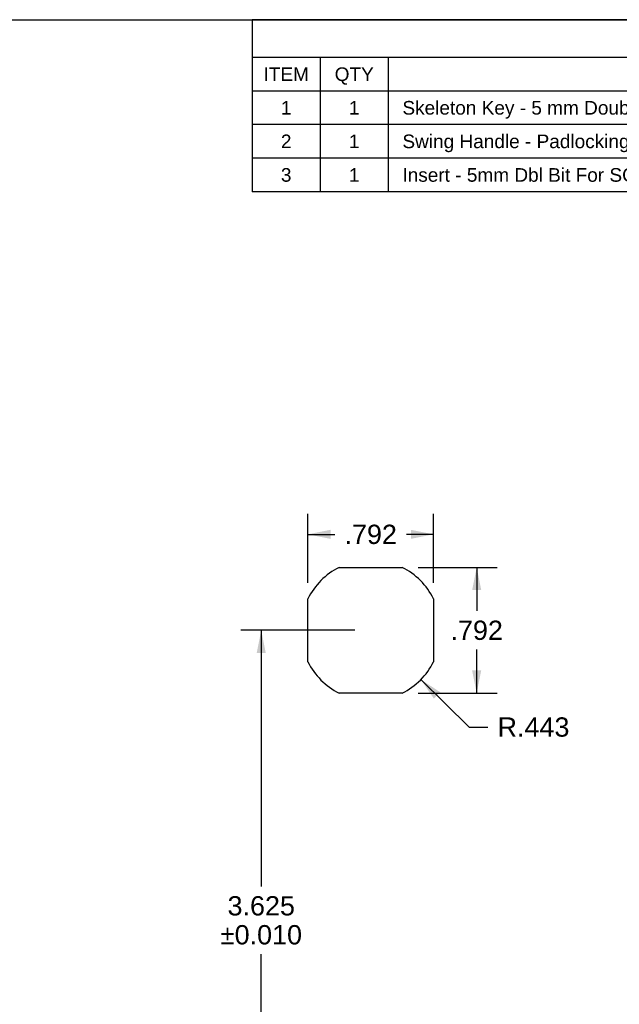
# Model space of a CAD drawing. Header units: inches. Extents: x 0 to 15.7, y 0 to 12.1.
# Tile 10 of 13: x 7.9 to 11.6, y 5.9 to 12.1. Entities that reach past the tile are written whole.
import ezdxf

# ---------------------------------------------------------------- set-up
doc = ezdxf.new("R2010")
doc.units = ezdxf.units.IN
doc.header["$LTSCALE"] = 0.864286
doc.header["$MEASUREMENT"] = 0
doc.layers.get('0').update_dxf_attribs({"linetype": 'CONTINUOUS'})
doc.styles.get("Standard").update_dxf_attribs({"font": 'arial.ttf'})
doc.dimstyles.new('DIMSTYLE_1', dxfattribs={"dimtxt": 0.121429, "dimasz": 0.142857, "dimexe": 0.09, "dimexo": 0.07, "dimgap": 0.0425, "dimtad": 0, "dimtih": 1, "dimtoh": 1, "dimdec": 3, "dimzin": 4, "dimdsep": 46, "dimtxsty": 'Standard', "dimblk": '_FILLED', "dimblk1": '_FILLED', "dimblk2": '_FILLED', "dimcen": 0.09, "dimadec": 3, "dimazin": 1, "dimtfac": 1, "dimtdec": 3, "dimtofl": 0, "dimtmove": 0, "dimatfit": 3, "dimldrblk": '_FILLED', "dimfxl": 0, "dimtolj": 1, "dimtzin": 4, "dimarcsym": 0})
doc.dimstyles.new('DIMSTYLE_2', dxfattribs={"dimtxt": 0.121429, "dimasz": 0.142857, "dimexe": 0.09, "dimexo": 0.07, "dimgap": 0.09, "dimtad": 0, "dimtih": 1, "dimtoh": 1, "dimdec": 3, "dimzin": 4, "dimdsep": 46, "dimtxsty": 'Standard', "dimblk": '_FILLED', "dimblk1": '_FILLED', "dimblk2": '_FILLED', "dimcen": 0.09, "dimadec": 3, "dimazin": 1, "dimtfac": 1, "dimtdec": 3, "dimtofl": 0, "dimtmove": 0, "dimatfit": 3, "dimldrblk": '_FILLED', "dimfxl": 0, "dimtolj": 1, "dimtzin": 4, "dimarcsym": 0})

# ---------------------------------------------------------------- blocks, each defined once
blk = doc.blocks.new('_FILLED')
at = {"color": 0, "linetype": 'ByBlock'}
blk.add_solid([(0, 0), (-1, 0.2), (-1, -0.2)], dxfattribs=at)
blk = doc.blocks.new('*D1')
at = {"color": 2, "linetype": 'Continuous'}
for p, q in [((9.6721, 8.5957), (9.6721, 9.03)), ((10.4641, 8.5957), (10.4641, 9.03)), ((9.6721, 8.9014), (9.8424, 8.9014)), ((10.4641, 8.9014), (10.2938, 8.9014))]:
    blk.add_line(p, q, dxfattribs=at)
at = {"color": 2, "linetype": 'Continuous', "xscale": 0.1428571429, "yscale": 0.1428571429, "zscale": 0.1428571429, "rotation": 180}
blk.add_blockref('_FILLED', (9.6721, 8.9014), dxfattribs=at)
at = {"color": 2, "linetype": 'Continuous', "xscale": 0.1428571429, "yscale": 0.1428571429, "zscale": 0.1428571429}
blk.add_blockref('_FILLED', (10.4641, 8.9014), dxfattribs=at)
at = {"color": 2, "linetype": 'Continuous', "insert": (10.0681, 8.9621), "char_height": 0.12143, "width": 0.329979, "attachment_point": 2, "line_spacing_factor": 0.9}
blk.add_mtext('.792', dxfattribs=at)
blk = doc.blocks.new('*D2')
at = {"color": 2, "linetype": 'Continuous'}
for p, q in [((10.3667, 8.6931), (10.8643, 8.6931)), ((10.7357, 8.6931), (10.7357, 8.4186)), ((10.7357, 7.9011), (10.7357, 8.1757)), ((10.3667, 7.9011), (10.8643, 7.9011))]:
    blk.add_line(p, q, dxfattribs=at)
at = {"color": 2, "linetype": 'Continuous', "xscale": 0.1428571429, "yscale": 0.1428571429, "zscale": 0.1428571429}
for p, rotation in [((10.7357, 8.6931), 90), ((10.7357, 7.9011), 270)]:
    blk.add_blockref('_FILLED', p, dxfattribs=dict(at, rotation=rotation))
at = {"color": 2, "linetype": 'Continuous', "insert": (10.7357, 8.3579), "char_height": 0.12143, "width": 0.329979, "attachment_point": 2, "line_spacing_factor": 0.9}
blk.add_mtext('.792', dxfattribs=at)
blk = doc.blocks.new('*D3')
at = {"color": 2, "linetype": 'Continuous'}
for p, q in [((10.3842, 7.9868), (10.6887, 7.6878)), ((10.6887, 7.6878), (10.8066, 7.6878))]:
    blk.add_line(p, q, dxfattribs=at)
at = {"color": 2, "linetype": 'Continuous', "xscale": 0.1428571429, "yscale": 0.1428571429, "zscale": 0.1428571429, "rotation": 135.5245313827}
blk.add_blockref('_FILLED', (10.3842, 7.9868), dxfattribs=at)
at = {"color": 2, "linetype": 'Continuous', "insert": (10.8673, 7.7485), "char_height": 0.12143, "width": 0.45231, "attachment_point": 1, "line_spacing_factor": 0.9}
blk.add_mtext('R.443', dxfattribs=at)
blk = doc.blocks.new('*D5')
at = {"color": 2, "linetype": 'Continuous'}
for p, q in [((9.9681, 8.2971), (9.2501, 8.2971)), ((9.3787, 8.2971), (9.3787, 6.6831)), ((9.3787, 4.6721), (9.3787, 6.2581)), ((9.9681, 4.6721), (9.2501, 4.6721))]:
    blk.add_line(p, q, dxfattribs=at)
at = {"color": 2, "linetype": 'Continuous', "xscale": 0.1428571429, "yscale": 0.1428571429, "zscale": 0.1428571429}
for p, rotation in [((9.3787, 8.2971), 90), ((9.3787, 4.6721), 270)]:
    blk.add_blockref('_FILLED', p, dxfattribs=dict(at, rotation=rotation))
at = {"color": 2, "linetype": 'Continuous', "insert": (9.3787, 6.6224), "char_height": 0.121429, "width": 0.56599, "attachment_point": 2, "line_spacing_factor": 0.9}
blk.add_mtext('3.625\\P\\fgdt;{\\fgdt;`}\\fArial;0.010', dxfattribs=at)

msp = doc.modelspace()

# ---------------------------------------------------------------- linework, layer by layer
at = {"color": 7, "linetype": 'Continuous'}
msp.add_line((0, 12.1429), (15.7143, 12.1429), dxfattribs=at)
at = {"color": 2, "linetype": 'Continuous'}
for p, q in [((15.7143, 12.1429), (9.3214, 12.1429)), ((9.3214, 12.1429), (9.3214, 11.0594)), ((15.7143, 11.9057), (9.3214, 11.9057)), ((9.75, 11.9057), (9.75, 11.0594)), ((10.1786, 11.9057), (10.1786, 11.0594)), ((15.7143, 11.6936), (9.3214, 11.6936)), ((15.7143, 11.4822), (9.3214, 11.4822)), ((15.7143, 11.2708), (9.3214, 11.2708)), ((15.7143, 11.0594), (9.3214, 11.0594))]:
    msp.add_line(p, q, dxfattribs=at)
at = {"color": 3, "linetype": 'Continuous'}
for p, q in [((9.8695, 8.6931), (10.2667, 8.6931)), ((9.6721, 8.0986), (9.6721, 8.4957)), ((10.4641, 8.4957), (10.4641, 8.0986)), ((10.2667, 7.9011), (9.8695, 7.9011))]:
    msp.add_line(p, q, dxfattribs=at)
for start, end in [(116.63185, 153.36815), (26.63185, 63.36815), (206.63185, 243.36815), (296.63185, 333.36815)]:
    msp.add_arc((10.0681, 8.2971), 0.443, start, end, dxfattribs=at)

# ---------------------------------------------------------------- texts
at = {"color": 2, "linetype": 'Continuous', "line_spacing_factor": 0.9}
for s, insert, char_height, width, attachment_point in [('ITEM', (9.5357, 11.8425), 0.08571, 0.285183, 2), ('QTY', (9.9643, 11.8425), 0.08571, 0.245672, 2), ('1', (9.5357, 11.6308), 0.0857, 0.066596, 2), ('1', (9.9643, 11.6308), 0.0857, 0.066596, 2), ('Skeleton Key - 5 mm Double Bit - Polyamide Plastic', (10.2679, 11.6308), 0.085714, 2.743813, 1), ('2', (9.5357, 11.4194), 0.0857, 0.066596, 2), ('1', (9.9643, 11.4194), 0.0857, 0.066596, 2), ('Swing Handle - Padlocking - Coin-Proof - Zinc Die Cast Handle/PA6 Base-SCE-FSHC', (10.2679, 11.4194), 0.085714, 4.558789, 1), ('3', (9.5357, 11.2079), 0.0857, 0.066596, 2), ('1', (9.9643, 11.2079), 0.0857, 0.066596, 2), ('Insert - 5mm Dbl Bit For SCE Swing Handle 129334 Zinc Die Cast - Chrome Plated', (10.2679, 11.2079), 0.085714, 4.405204, 1)]:
    msp.add_mtext(s, dxfattribs=dict(at, insert=insert, char_height=char_height, width=width, attachment_point=attachment_point))

# ---------------------------------------------------------------- dimensions: what is measured, and where the dimension line sits
at = {"color": 2, "linetype": 'Continuous'}
dim = msp.add_linear_dim(base=(10.4641, 8.9014), p1=(9.6721, 8.5257), p2=(10.4641, 8.5257), dimstyle='DIMSTYLE_1', dxfattribs=at)
dim.commit()
dim.dimension.update_dxf_attribs({"geometry": '*D1', "text_midpoint": (10.0709, 8.9008), "dimtype": 160})
dim = msp.add_linear_dim(base=(10.7357, 7.9011), p1=(10.2967, 8.6931), p2=(10.2967, 7.9011), angle=270, dimstyle='DIMSTYLE_1', dxfattribs=at)
dim.commit()
dim.dimension.update_dxf_attribs({"geometry": '*D2', "text_midpoint": (10.7385, 8.2965), "dimtype": 160})
dim = msp.add_linear_dim(base=(9.3787, 4.6721), p1=(10.0381, 8.2971), p2=(10.0381, 4.6721), angle=270, text='<>\\P%%p0.010', dimstyle='DIMSTYLE_1', dxfattribs=at)
dim.commit()
dim.dimension.update_dxf_attribs({"geometry": '*D5', "text_midpoint": (9.3787, 6.4706), "dimtype": 160})
dim = msp.add_radius_dim(center=(10.0681, 8.2971), mpoint=(10.3842, 7.9868), text='R<>', dimstyle='DIMSTYLE_2', override={"dimpost": '<>'}, dxfattribs=at)
dim.commit()
dim.dimension.update_dxf_attribs({"geometry": '*D3', "text_midpoint": (11.0935, 7.6878), "dimtype": 164})

doc.saveas('drawing.dxf')
